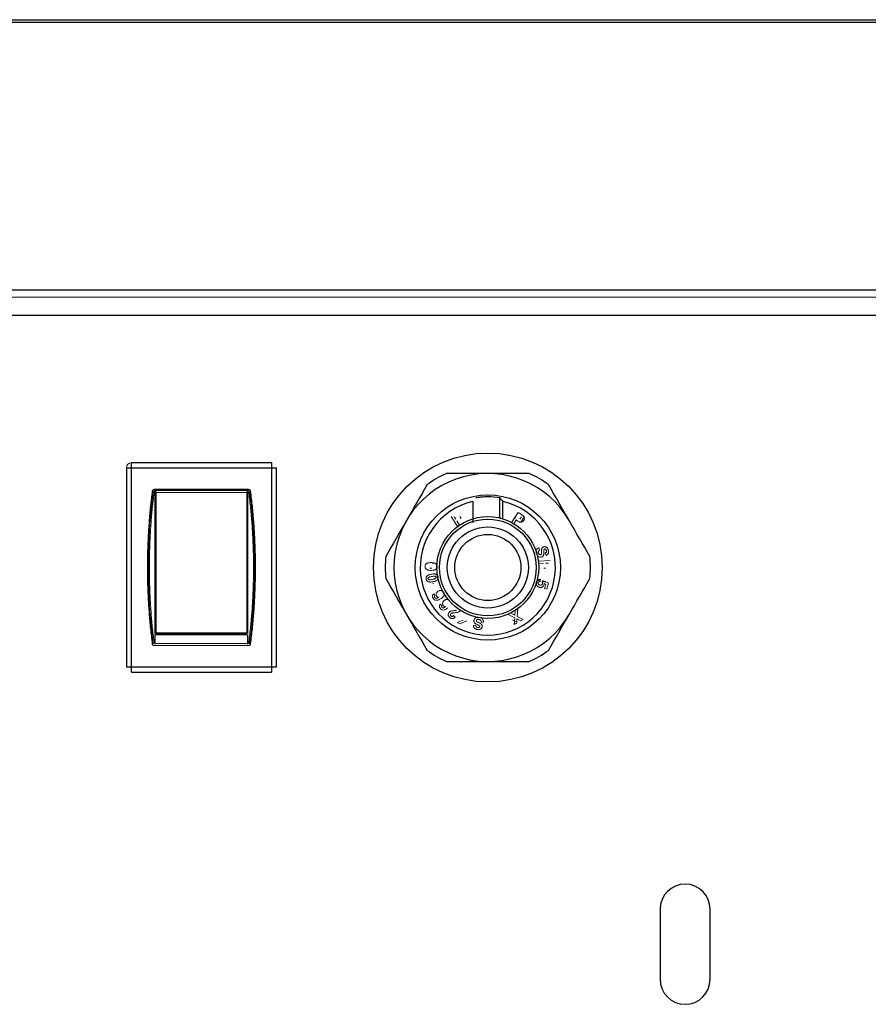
# Paper-space layout '_Back' of a CAD drawing. Header units: millimetres. Extents: x -163 to 157, y -21 to 400.
# Tile 6 of 7: x -75 to 9, y 301 to 399. Entities that reach past the tile are written whole.
import ezdxf

# ---------------------------------------------------------------- set-up
doc = ezdxf.new("R2010")
doc.units = ezdxf.units.MM

psp = doc.layouts.new('_Back')

# ---------------------------------------------------------------- linework, layer by layer
at = {"color": 7, "linetype": 'Continuous', "lineweight": 25}
for p, q in [((-120.711, 399.48), (115.431, 399.48)), ((-120.507, 399.226), (115.085, 399.226)), ((114.618, 372.48), (-120.04, 372.48)), ((-120.111, 370), (114.689, 370)), ((-64.111, 334.35), (-64.111, 355.25)), ((-50.111, 355.25), (-64.111, 355.25)), ((-50.111, 355.25), (-50.111, 334.35)), ((-64.611, 354.75), (-49.611, 354.75)), ((-64.611, 354.75), (-64.611, 334.85)), ((-49.611, 334.85), (-49.611, 354.75)), ((-52.399, 352.6), (-61.823, 352.6)), ((-30.011, 351.381), (-30.011, 349.307)), ((-27.311, 349.736), (-27.311, 351.747)), ((-27.011, 349.653), (-27.011, 351.381)), ((-61.736, 337.164), (-61.736, 338.127)), ((-52.586, 338.254), (-61.636, 338.254)), ((-61.636, 338.116), (-52.586, 338.116)), ((-52.486, 337.164), (-52.486, 338.127)), ((-49.611, 334.85), (-64.611, 334.85)), ((-64.111, 334.35), (-50.111, 334.35)), ((-11.311, 310.7), (-11.311, 303.7)), ((-6.311, 303.7), (-6.311, 310.7))]:
    psp.add_line(p, q, dxfattribs=at)
at = {"color": 144, "linetype": 'Continuous', "lineweight": 18}
for p, q in [((112.889, 371.8), (-118.311, 371.8)), ((-61.922, 352.413), (-62.021, 352.425)), ((-61.823, 352.6), (-61.823, 352.5)), ((-61.823, 352.5), (-52.399, 352.5)), ((-61.636, 352.4), (-61.823, 352.4)), ((-61.636, 352.297), (-52.586, 352.297)), ((-52.399, 352.4), (-52.586, 352.4)), ((-52.399, 352.5), (-52.399, 352.6)), ((-52.201, 352.425), (-52.3, 352.413)), ((-32.172, 349.891), (-31.541, 348.889)), ((-25.489, 350.3), (-26.132, 349.298)), ((-25.164, 350.092), (-25.489, 350.3)), ((-24.85, 349.891), (-25.207, 349.323)), ((-31.714, 349.612), (-31.863, 349.849)), ((-31.339, 349.016), (-31.607, 349.442)), ((-31.541, 348.889), (-31.339, 349.016)), ((-31.189, 349.706), (-31.295, 349.875)), ((-26.132, 349.298), (-26.036, 349.236)), ((-25.927, 349.174), (-25.688, 349.547)), ((-25.833, 349.706), (-25.727, 349.875)), ((-25.688, 349.547), (-25.555, 349.462)), ((-25.308, 349.612), (-25.159, 349.849)), ((-23.314, 346.558), (-23.4, 346.777)), ((-22.774, 346.235), (-22.698, 346.007)), ((-33.757, 345.202), (-34.078, 345.218)), ((-22.272, 345.491), (-23.461, 345.433)), ((-23.461, 345.433), (-23.454, 345.281)), ((-23.45, 345.193), (-22.944, 345.218)), ((-22.743, 345.227), (-22.461, 345.241)), ((-34.102, 344.721), (-34.304, 344.731)), ((-22.92, 344.721), (-22.719, 344.731)), ((-23.288, 343.392), (-23.245, 343.616)), ((-23.016, 343.518), (-23.095, 343.349)), ((-23.011, 343.377), (-23.074, 343.394)), ((-22.46, 343.228), (-23.016, 343.518)), ((-22.895, 343.217), (-22.712, 343.125)), ((-22.712, 343.125), (-22.836, 342.715)), ((-22.633, 342.653), (-22.46, 343.228)), ((-33.765, 341.995), (-33.895, 342.176)), ((-22.836, 342.715), (-22.633, 342.653)), ((-33.09, 340.995), (-33.254, 341.144)), ((-26.287, 340.233), (-26.487, 340.119)), ((-26.487, 340.119), (-25.83, 339.788)), ((-25.802, 340.035), (-26.231, 340.261)), ((-25.775, 340.52), (-25.802, 340.035)), ((-25.524, 340.666), (-25.727, 340.551)), ((-25.571, 339.925), (-25.524, 340.666)), ((-31.77, 339.842), (-31.937, 339.997)), ((-30.979, 339.557), (-31.577, 339.314)), ((-31.577, 339.314), (-31.281, 339.183)), ((-31.281, 339.183), (-30.622, 339.47)), ((-29.181, 339.357), (-28.948, 339.34)), ((-26.043, 339.557), (-25.62, 339.385)), ((-25.83, 339.788), (-25.867, 339.102)), ((-25.867, 339.102), (-25.624, 339.24)), ((-25.741, 339.183), (-25.86, 339.235)), ((-25.667, 339.216), (-25.741, 339.183)), ((-25.624, 339.24), (-25.61, 339.688)), ((-25.61, 339.688), (-25.213, 339.473)), ((-24.969, 339.612), (-25.571, 339.925)), ((-25.213, 339.473), (-24.969, 339.612)), ((-61.736, 338.142), (-52.586, 338.142)), ((-29.704, 339.013), (-29.941, 339.043)), ((-62.021, 337.175), (-61.922, 337.187)), ((-52.586, 337.2), (-61.636, 337.2)), ((-52.3, 337.187), (-52.201, 337.175)), ((-61.823, 337), (-52.399, 337))]:
    psp.add_line(p, q, dxfattribs=at)
at = {"color": 7, "linetype": 'Continuous', "lineweight": 25}
for radius in [11.425, 7.25, 5.08, 4.83, 4.05, 3.3]:
    psp.add_circle((-28.511, 344.8), radius, dxfattribs=at)
at = {"color": 144, "linetype": 'Continuous', "lineweight": 18}
for centre, radius, start, end in [((-64.111, 354.75), 0.5, 90, 180), ((-61.661, 353.266), 0.968, 265.55737, 271.47824), ((-52.561, 353.266), 0.968, 268.52176, 274.44263)]:
    psp.add_arc(centre, radius, start, end, dxfattribs=at)
at = {"color": 7, "linetype": 'Continuous', "lineweight": 25}
for centre, radius, start, end in [((-28.511, 344.8), 9.38, 30, 330), ((-28.511, 344.8), 10.25, 113.77695, 126.22305), ((-28.511, 344.8), 10.25, 53.77695, 66.22305), ((-28.511, 344.8), 6.75, 102.83959, 77.16041), ((-28.511, 344.8), 10.25, 173.77695, 186.22305), ((-28.511, 344.8), 10.25, 353.77695, 6.22305), ((-28.511, 344.8), 10.25, 233.77695, 246.22305), ((-28.511, 344.8), 10.25, 293.77695, 306.22305), ((-8.811, 310.7), 2.5, 0, 180), ((-8.811, 303.7), 2.5, 180, 0)]:
    psp.add_arc(centre, radius, start, end, dxfattribs=at)
for points in [[(-28.511, 354.18), (-29.909, 354.18), (-31.284, 354.18), (-32.644, 354.18)], [(-24.378, 354.18), (-25.738, 354.18), (-27.113, 354.18), (-28.511, 354.18)], [(-34.568, 353.069), (-35.248, 351.892), (-35.935, 350.701), (-36.634, 349.49)], [(-20.388, 349.49), (-21.087, 350.701), (-21.774, 351.892), (-22.454, 353.069)], [(-61.636, 338.254), (-61.636, 342.701), (-61.636, 347.382), (-61.636, 352.297)], [(-52.586, 352.297), (-52.586, 347.382), (-52.586, 342.701), (-52.586, 338.254)], [(-27.311, 351.747), (-27.707, 351.816), (-28.109, 351.85), (-28.511, 351.85)], [(-36.634, 349.49), (-37.333, 348.279), (-38.021, 347.088), (-38.701, 345.911)], [(-18.321, 345.911), (-19.001, 347.088), (-19.689, 348.279), (-20.388, 349.49)], [(-38.701, 343.689), (-38.021, 342.512), (-37.333, 341.321), (-36.634, 340.11)], [(-20.388, 340.11), (-19.689, 341.321), (-19.001, 342.512), (-18.321, 343.689)], [(-36.634, 340.11), (-35.935, 338.899), (-35.248, 337.708), (-34.568, 336.531)], [(-22.454, 336.531), (-21.774, 337.708), (-21.087, 338.899), (-20.388, 340.11)], [(-32.644, 335.42), (-31.284, 335.42), (-29.909, 335.42), (-28.511, 335.42)], [(-28.511, 335.42), (-27.113, 335.42), (-25.738, 335.42), (-24.378, 335.42)]]:
    psp.add_open_spline(points, degree=3, dxfattribs=at)
at = {"color": 144, "linetype": 'Continuous', "lineweight": 18}
for points in [[(-61.922, 352.413), (-62.571, 347.364), (-62.571, 342.237), (-61.922, 337.187)], [(-52.3, 337.187), (-51.652, 342.236), (-51.651, 347.363), (-52.3, 352.413)]]:
    psp.add_open_spline(points, degree=3, dxfattribs=at)
at = {"color": 7, "linetype": 'Continuous', "lineweight": 25}
for points, knots in [([(-62.021, 352.425), (-62.053, 352.173), (-62.116, 351.667), (-62.198, 350.907), (-62.272, 350.146), (-62.335, 349.385), (-62.388, 348.623), (-62.432, 347.86), (-62.466, 347.096), (-62.491, 346.332), (-62.505, 345.566), (-62.512, 344.545), (-62.496, 343.27), (-62.437, 341.741), (-62.339, 340.215), (-62.205, 338.692), (-62.083, 337.681), (-62.021, 337.175)], [0, 0, 0, 0, 0.049996, 0.099971, 0.149933, 0.199889, 0.249848, 0.299818, 0.349807, 0.399824, 0.449876, 0.499972, 0.60012, 0.700131, 0.800071, 0.900006, 1, 1, 1, 1]), ([(-61.736, 338.211), (-61.736, 338.389), (-61.736, 338.744), (-61.736, 339.281), (-61.736, 339.821), (-61.736, 340.362), (-61.736, 340.906), (-61.736, 341.453), (-61.736, 342.002), (-61.736, 342.553), (-61.736, 343.107), (-61.736, 344.176), (-61.736, 345.782), (-61.736, 347.578), (-61.736, 349.024), (-61.736, 350.111), (-61.736, 351.204), (-61.736, 351.934), (-61.736, 352.3)], [0, 0, 0, 0, 0.0404984, 0.0808477, 0.1210613, 0.1611527, 0.2011355, 0.2410233, 0.28083, 0.3205696, 0.3602558, 0.3999028, 0.549377, 0.699589, 0.7743261, 0.8492473, 0.9244423, 1, 1, 1, 1]), ([(-52.486, 338.211), (-52.486, 338.369), (-52.486, 338.685), (-52.486, 339.162), (-52.486, 339.642), (-52.486, 340.123), (-52.486, 340.608), (-52.486, 341.094), (-52.486, 341.583), (-52.486, 342.57), (-52.486, 344.068), (-52.486, 345.759), (-52.486, 347.118), (-52.486, 348.142), (-52.486, 349.172), (-52.486, 350.209), (-52.486, 351.252), (-52.486, 351.95), (-52.486, 352.3)], [0, 0, 0, 0, 0.03598, 0.071878, 0.107701, 0.143461, 0.179167, 0.214828, 0.250453, 0.286054, 0.429294, 0.571635, 0.642438, 0.713372, 0.784517, 0.855951, 0.927753, 1, 1, 1, 1]), ([(-52.201, 337.175), (-52.169, 337.427), (-52.106, 337.933), (-52.024, 338.693), (-51.951, 339.454), (-51.887, 340.215), (-51.834, 340.977), (-51.79, 341.74), (-51.756, 342.504), (-51.731, 343.268), (-51.717, 344.034), (-51.71, 345.055), (-51.727, 346.33), (-51.785, 347.859), (-51.883, 349.385), (-52.017, 350.908), (-52.139, 351.919), (-52.201, 352.425)], [0, 0, 0, 0, 0.049996, 0.099971, 0.149933, 0.199889, 0.249848, 0.299818, 0.349807, 0.399824, 0.449876, 0.499972, 0.60012, 0.700131, 0.800071, 0.900006, 1, 1, 1, 1]), ([(-28.511, 351.85), (-28.591, 351.849), (-28.752, 351.848), (-28.993, 351.835), (-29.233, 351.814), (-29.473, 351.786), (-29.632, 351.76), (-29.711, 351.747)], [0, 0, 0, 0, 0.2, 0.400002, 0.600004, 0.800004, 1, 1, 1, 1]), ([(-27.311, 351.747), (-27.26, 351.686), (-27.159, 351.566), (-27.06, 351.442), (-27.011, 351.381)], [0, 0, 0, 0, 0.503877, 1, 1, 1, 1])]:
    psp.add_open_spline(points, degree=3, knots=knots, dxfattribs=at)
at = {"color": 144, "linetype": 'Continuous', "lineweight": 18}
for points, knots in [([(-61.823, 352.4), (-61.855, 352.148), (-61.917, 351.644), (-61.999, 350.886), (-62.072, 350.128), (-62.135, 349.369), (-62.189, 348.61), (-62.233, 347.849), (-62.267, 347.088), (-62.291, 346.326), (-62.305, 345.563), (-62.312, 344.546), (-62.296, 343.275), (-62.238, 341.751), (-62.14, 340.231), (-62.006, 338.713), (-61.884, 337.704), (-61.823, 337.2)], [0, 0, 0, 0, 0.0500044, 0.0999861, 0.1499534, 0.1999143, 0.2498771, 0.2998499, 0.3498409, 0.3998582, 0.44991, 0.5000045, 0.600126, 0.700121, 0.8000548, 0.8999927, 1, 1, 1, 1]), ([(-61.823, 352.6), (-61.839, 352.599), (-61.871, 352.597), (-61.916, 352.579), (-61.962, 352.547), (-62.006, 352.497), (-62.016, 352.449), (-62.021, 352.425)], [0, 0, 0, 0, 0.167203, 0.330736, 0.50054, 0.748816, 1, 1, 1, 1]), ([(-61.736, 352.3), (-61.735, 352.309), (-61.734, 352.326), (-61.724, 352.351), (-61.705, 352.375), (-61.676, 352.396), (-61.649, 352.399), (-61.636, 352.4)], [0, 0, 0, 0, 0.167535, 0.330448, 0.500633, 0.74883, 1, 1, 1, 1]), ([(-52.586, 352.4), (-52.577, 352.399), (-52.56, 352.398), (-52.535, 352.388), (-52.511, 352.369), (-52.49, 352.34), (-52.487, 352.313), (-52.486, 352.3)], [0, 0, 0, 0, 0.167535, 0.330448, 0.500633, 0.74883, 1, 1, 1, 1]), ([(-52.201, 352.425), (-52.204, 352.441), (-52.21, 352.473), (-52.233, 352.515), (-52.271, 352.557), (-52.326, 352.593), (-52.375, 352.598), (-52.399, 352.6)], [0, 0, 0, 0, 0.167203, 0.330736, 0.500541, 0.748816, 1, 1, 1, 1]), ([(-52.399, 337.2), (-52.368, 337.452), (-52.305, 337.956), (-52.223, 338.714), (-52.15, 339.472), (-52.087, 340.231), (-52.033, 340.99), (-51.99, 341.751), (-51.956, 342.512), (-51.931, 343.274), (-51.917, 344.037), (-51.91, 345.054), (-51.926, 346.325), (-51.984, 347.849), (-52.082, 349.369), (-52.216, 350.887), (-52.338, 351.896), (-52.399, 352.4)], [0, 0, 0, 0, 0.0500044, 0.0999861, 0.1499534, 0.1999143, 0.2498771, 0.2998499, 0.3498409, 0.3998582, 0.44991, 0.5000045, 0.600126, 0.700121, 0.8000548, 0.8999927, 1, 1, 1, 1]), ([(-24.933, 349.922), (-24.944, 349.932), (-24.97, 349.957), (-25.021, 349.995), (-25.087, 350.041), (-25.137, 350.074), (-25.164, 350.092)], [0, 0, 0, 0, 0.158343, 0.377323, 0.657751, 1, 1, 1, 1]), ([(-24.919, 349.499), (-24.909, 349.517), (-24.888, 349.553), (-24.867, 349.609), (-24.854, 349.665), (-24.849, 349.738), (-24.866, 349.831), (-24.91, 349.891), (-24.933, 349.922)], [0, 0, 0, 0, 0.1389335, 0.2692494, 0.3933713, 0.5140962, 0.7508784, 1, 1, 1, 1]), ([(-25.555, 349.462), (-25.52, 349.439), (-25.45, 349.394), (-25.375, 349.359), (-25.337, 349.341)], [0, 0, 0, 0, 0.498101, 1, 1, 1, 1]), ([(-25.337, 349.341), (-25.317, 349.335), (-25.277, 349.324), (-25.216, 349.32), (-25.156, 349.326), (-25.082, 349.346), (-24.994, 349.399), (-24.946, 349.464), (-24.919, 349.499)], [0, 0, 0, 0, 0.129907, 0.254328, 0.376726, 0.500733, 0.728656, 1, 1, 1, 1]), ([(-23.4, 346.777), (-23.43, 346.763), (-23.483, 346.738), (-23.581, 346.669), (-23.672, 346.548), (-23.693, 346.4), (-23.68, 346.282), (-23.666, 346.224), (-23.658, 346.192)], [0, 0, 0, 0, 0.135934, 0.250816, 0.499771, 0.74905, 0.859448, 1, 1, 1, 1]), ([(-23.658, 346.192), (-23.64, 346.135), (-23.606, 346.027), (-23.514, 345.907), (-23.411, 345.849), (-23.328, 345.822), (-23.247, 345.819), (-23.199, 345.829), (-23.172, 345.835)], [0, 0, 0, 0, 0.261677, 0.500472, 0.64402, 0.78185, 0.881626, 1, 1, 1, 1]), ([(-23.462, 346.245), (-23.467, 346.268), (-23.476, 346.311), (-23.474, 346.374), (-23.455, 346.44), (-23.402, 346.508), (-23.345, 346.541), (-23.314, 346.558)], [0, 0, 0, 0, 0.181695, 0.342078, 0.489861, 0.720336, 1, 1, 1, 1]), ([(-23.239, 346.066), (-23.258, 346.063), (-23.293, 346.057), (-23.346, 346.068), (-23.394, 346.1), (-23.434, 346.162), (-23.452, 346.215), (-23.462, 346.245)], [0, 0, 0, 0, 0.175399, 0.330031, 0.481845, 0.701278, 1, 1, 1, 1]), ([(-23.151, 346.207), (-23.153, 346.189), (-23.157, 346.158), (-23.171, 346.114), (-23.199, 346.082), (-23.225, 346.071), (-23.239, 346.066)], [0, 0, 0, 0, 0.303181, 0.52907, 0.749716, 1, 1, 1, 1]), ([(-23.172, 345.835), (-23.135, 345.847), (-23.065, 345.872), (-22.979, 345.949), (-22.935, 346.05), (-22.911, 346.148), (-22.909, 346.258), (-22.913, 346.365), (-22.914, 346.47), (-22.911, 346.544), (-22.901, 346.584), (-22.896, 346.6)], [0, 0, 0, 0, 0.131477, 0.250067, 0.377105, 0.498961, 0.589291, 0.749718, 0.86072, 0.943816, 1, 1, 1, 1]), ([(-23.116, 346.699), (-23.121, 346.686), (-23.133, 346.658), (-23.143, 346.609), (-23.153, 346.554), (-23.156, 346.485), (-23.155, 346.435), (-23.155, 346.406)], [0, 0, 0, 0, 0.143167, 0.309149, 0.499596, 0.708294, 1, 1, 1, 1]), ([(-23.155, 346.406), (-23.153, 346.374), (-23.151, 346.307), (-23.151, 346.241), (-23.151, 346.207)], [0, 0, 0, 0, 0.4927327, 1, 1, 1, 1]), ([(-22.916, 346.871), (-22.93, 346.867), (-22.959, 346.857), (-22.999, 346.836), (-23.041, 346.804), (-23.084, 346.76), (-23.105, 346.72), (-23.116, 346.699)], [0, 0, 0, 0, 0.166272, 0.331405, 0.498913, 0.748814, 1, 1, 1, 1]), ([(-22.476, 346.545), (-22.485, 346.573), (-22.502, 346.626), (-22.533, 346.698), (-22.574, 346.759), (-22.627, 346.81), (-22.691, 346.85), (-22.76, 346.878), (-22.838, 346.887), (-22.888, 346.877), (-22.916, 346.871)], [0, 0, 0, 0, 0.1469906, 0.2670197, 0.3840566, 0.5015195, 0.6241745, 0.7495458, 0.8641358, 1, 1, 1, 1]), ([(-22.896, 346.6), (-22.892, 346.609), (-22.884, 346.625), (-22.863, 346.645), (-22.846, 346.651), (-22.837, 346.655)], [0, 0, 0, 0, 0.3384435, 0.6604221, 1, 1, 1, 1]), ([(-22.837, 346.655), (-22.827, 346.657), (-22.808, 346.661), (-22.779, 346.655), (-22.763, 346.644), (-22.755, 346.638)], [0, 0, 0, 0, 0.340469, 0.659893, 1, 1, 1, 1]), ([(-22.668, 346.492), (-22.662, 346.464), (-22.65, 346.413), (-22.658, 346.337), (-22.703, 346.274), (-22.749, 346.249), (-22.774, 346.235)], [0, 0, 0, 0, 0.282003, 0.502765, 0.722593, 1, 1, 1, 1]), ([(-22.755, 346.638), (-22.745, 346.629), (-22.725, 346.61), (-22.692, 346.563), (-22.678, 346.521), (-22.668, 346.492)], [0, 0, 0, 0, 0.237773, 0.477335, 1, 1, 1, 1]), ([(-22.698, 346.007), (-22.675, 346.015), (-22.633, 346.032), (-22.576, 346.068), (-22.529, 346.11), (-22.486, 346.168), (-22.455, 346.247), (-22.443, 346.341), (-22.451, 346.443), (-22.467, 346.508), (-22.476, 346.545)], [0, 0, 0, 0, 0.1082356, 0.208766, 0.3044579, 0.3986212, 0.53516, 0.6912583, 0.827721, 1, 1, 1, 1]), ([(-34.655, 345.18), (-34.669, 345.167), (-34.696, 345.144), (-34.73, 345.104), (-34.758, 345.055), (-34.778, 344.991), (-34.781, 344.94), (-34.783, 344.912)], [0, 0, 0, 0, 0.183835, 0.350888, 0.5049, 0.726958, 1, 1, 1, 1]), ([(-34.168, 345.286), (-34.213, 345.287), (-34.297, 345.288), (-34.413, 345.274), (-34.51, 345.25), (-34.59, 345.221), (-34.634, 345.193), (-34.655, 345.18)], [0, 0, 0, 0, 0.263641, 0.500617, 0.688856, 0.854151, 1, 1, 1, 1]), ([(-33.685, 345.16), (-33.701, 345.171), (-33.733, 345.194), (-33.787, 345.221), (-33.849, 345.243), (-33.929, 345.265), (-34.037, 345.281), (-34.121, 345.285), (-34.168, 345.286)], [0, 0, 0, 0, 0.11136, 0.230711, 0.359694, 0.499607, 0.722658, 1, 1, 1, 1]), ([(-33.569, 344.889), (-33.571, 344.941), (-33.574, 345.017), (-33.629, 345.106), (-33.665, 345.141), (-33.685, 345.16)], [0, 0, 0, 0, 0.505386, 0.728581, 1, 1, 1, 1]), ([(-34.783, 344.912), (-34.782, 344.883), (-34.78, 344.831), (-34.761, 344.757), (-34.723, 344.693), (-34.686, 344.659), (-34.667, 344.64)], [0, 0, 0, 0, 0.281181, 0.512096, 0.73631, 1, 1, 1, 1]), ([(-34.667, 344.64), (-34.649, 344.627), (-34.614, 344.603), (-34.559, 344.576), (-34.5, 344.556), (-34.424, 344.535), (-34.317, 344.52), (-34.233, 344.516), (-34.185, 344.514)], [0, 0, 0, 0, 0.1305, 0.249896, 0.365246, 0.499909, 0.716225, 1, 1, 1, 1]), ([(-34.15, 344.136), (-34.194, 344.127), (-34.277, 344.111), (-34.388, 344.074), (-34.477, 344.031), (-34.549, 343.987), (-34.587, 343.95), (-34.605, 343.933)], [0, 0, 0, 0, 0.264396, 0.500578, 0.688924, 0.85423, 1, 1, 1, 1]), ([(-34.185, 344.514), (-34.148, 344.514), (-34.071, 344.515), (-33.964, 344.524), (-33.866, 344.536), (-33.778, 344.567), (-33.71, 344.611), (-33.659, 344.656), (-33.616, 344.706), (-33.579, 344.784), (-33.572, 344.852), (-33.569, 344.889)], [0, 0, 0, 0, 0.137255, 0.283046, 0.393706, 0.501157, 0.624362, 0.689269, 0.750246, 0.864694, 1, 1, 1, 1]), ([(-33.653, 344.11), (-33.671, 344.118), (-33.707, 344.133), (-33.767, 344.148), (-33.831, 344.158), (-33.913, 344.163), (-34.02, 344.157), (-34.103, 344.143), (-34.15, 344.136)], [0, 0, 0, 0, 0.114582, 0.235079, 0.362989, 0.49957, 0.717906, 1, 1, 1, 1]), ([(-33.484, 343.868), (-33.491, 343.896), (-33.504, 343.947), (-33.538, 344.016), (-33.588, 344.07), (-33.63, 344.096), (-33.653, 344.11)], [0, 0, 0, 0, 0.280687, 0.516196, 0.740592, 1, 1, 1, 1]), ([(-34.605, 343.933), (-34.616, 343.918), (-34.637, 343.891), (-34.661, 343.845), (-34.679, 343.792), (-34.686, 343.724), (-34.679, 343.673), (-34.676, 343.645)], [0, 0, 0, 0, 0.178201, 0.34247, 0.49647, 0.72456, 1, 1, 1, 1]), ([(-34.676, 343.645), (-34.669, 343.618), (-34.657, 343.569), (-34.624, 343.501), (-34.574, 343.445), (-34.53, 343.418), (-34.507, 343.403)], [0, 0, 0, 0, 0.271782, 0.499352, 0.731751, 1, 1, 1, 1]), ([(-34.507, 343.403), (-34.489, 343.396), (-34.453, 343.38), (-34.393, 343.365), (-34.329, 343.355), (-34.248, 343.35), (-34.141, 343.356), (-34.057, 343.37), (-34.011, 343.377)], [0, 0, 0, 0, 0.114714, 0.235258, 0.363128, 0.49958, 0.719252, 1, 1, 1, 1]), ([(-34.49, 343.68), (-34.491, 343.69), (-34.492, 343.711), (-34.484, 343.74), (-34.469, 343.768), (-34.443, 343.796), (-34.4, 343.823), (-34.334, 343.85), (-34.234, 343.876), (-34.155, 343.892), (-34.107, 343.902)], [0, 0, 0, 0, 0.06425, 0.125705, 0.18842, 0.256221, 0.360213, 0.497887, 0.697248, 1, 1, 1, 1]), ([(-34.349, 343.58), (-34.367, 343.583), (-34.4, 343.587), (-34.444, 343.604), (-34.477, 343.636), (-34.486, 343.665), (-34.49, 343.68)], [0, 0, 0, 0, 0.295143, 0.527633, 0.748236, 1, 1, 1, 1]), ([(-34.052, 343.612), (-34.11, 343.601), (-34.208, 343.583), (-34.308, 343.581), (-34.349, 343.58)], [0, 0, 0, 0, 0.585763, 1, 1, 1, 1]), ([(-34.107, 343.902), (-34.066, 343.909), (-33.992, 343.921), (-33.894, 343.934), (-33.836, 343.933), (-33.811, 343.933)], [0, 0, 0, 0, 0.417479, 0.750219, 1, 1, 1, 1]), ([(-33.669, 343.834), (-33.669, 343.822), (-33.668, 343.8), (-33.679, 343.768), (-33.699, 343.739), (-33.73, 343.712), (-33.769, 343.688), (-33.828, 343.662), (-33.924, 343.637), (-34.003, 343.621), (-34.052, 343.612)], [0, 0, 0, 0, 0.069032, 0.136528, 0.208579, 0.290264, 0.385127, 0.495447, 0.687815, 1, 1, 1, 1]), ([(-34.011, 343.377), (-33.957, 343.389), (-33.859, 343.41), (-33.73, 343.454), (-33.622, 343.509), (-33.541, 343.589), (-33.49, 343.682), (-33.473, 343.778), (-33.48, 343.837), (-33.484, 343.868)], [0, 0, 0, 0, 0.2032648, 0.3692468, 0.5008803, 0.6452743, 0.7827987, 0.8838629, 1, 1, 1, 1]), ([(-33.957, 343.274), (-33.96, 343.266), (-33.97, 343.245), (-33.969, 343.204), (-33.963, 343.172), (-33.959, 343.156)], [0, 0, 0, 0, 0.1926718, 0.5814711, 1, 1, 1, 1]), ([(-33.811, 343.933), (-33.792, 343.931), (-33.76, 343.927), (-33.715, 343.91), (-33.683, 343.878), (-33.674, 343.849), (-33.669, 343.834)], [0, 0, 0, 0, 0.2963741, 0.527011, 0.7458721, 1, 1, 1, 1]), ([(-23.669, 343.335), (-23.677, 343.301), (-23.691, 343.24), (-23.692, 343.149), (-23.664, 343.063), (-23.63, 343.011), (-23.612, 342.982)], [0, 0, 0, 0, 0.278692, 0.503526, 0.725953, 1, 1, 1, 1]), ([(-23.245, 343.616), (-23.27, 343.618), (-23.319, 343.623), (-23.391, 343.615), (-23.456, 343.596), (-23.515, 343.563), (-23.567, 343.518), (-23.611, 343.466), (-23.645, 343.404), (-23.66, 343.36), (-23.669, 343.335)], [0, 0, 0, 0, 0.136656, 0.262682, 0.382141, 0.499776, 0.620749, 0.749741, 0.860286, 1, 1, 1, 1]), ([(-23.323, 343.05), (-23.351, 343.06), (-23.402, 343.076), (-23.466, 343.127), (-23.495, 343.186), (-23.503, 343.239), (-23.498, 343.266), (-23.496, 343.28)], [0, 0, 0, 0, 0.276802, 0.502682, 0.740367, 0.869433, 1, 1, 1, 1]), ([(-23.496, 343.28), (-23.49, 343.294), (-23.478, 343.321), (-23.451, 343.355), (-23.413, 343.383), (-23.356, 343.398), (-23.312, 343.394), (-23.288, 343.392)], [0, 0, 0, 0, 0.177122, 0.337173, 0.490483, 0.719533, 1, 1, 1, 1]), ([(-23.276, 343.454), (-23.316, 343.471), (-23.388, 343.501), (-23.451, 343.554), (-23.469, 343.584), (-23.47, 343.585)], [0, 0, 0, 0, 0.552757, 0.98464, 1, 1, 1, 1]), ([(-23.386, 342.826), (-23.36, 342.819), (-23.309, 342.807), (-23.232, 342.804), (-23.158, 342.814), (-23.09, 342.837), (-23.027, 342.874), (-22.975, 342.923), (-22.931, 342.985), (-22.913, 343.033), (-22.904, 343.057)], [0, 0, 0, 0, 0.13562, 0.262762, 0.38521, 0.507188, 0.623954, 0.743846, 0.868486, 1, 1, 1, 1]), ([(-23.063, 343.156), (-23.069, 343.139), (-23.082, 343.107), (-23.116, 343.069), (-23.166, 343.04), (-23.239, 343.03), (-23.293, 343.043), (-23.323, 343.05)], [0, 0, 0, 0, 0.169939, 0.323637, 0.47595, 0.710053, 1, 1, 1, 1]), ([(-23.095, 343.349), (-23.086, 343.332), (-23.07, 343.302), (-23.055, 343.253), (-23.052, 343.204), (-23.059, 343.172), (-23.063, 343.156)], [0, 0, 0, 0, 0.279593, 0.5192, 0.750747, 1, 1, 1, 1]), ([(-22.708, 343.357), (-22.726, 343.355), (-22.827, 343.343), (-22.928, 343.362), (-23.011, 343.377)], [0, 0, 0, 0, 0.171537, 1, 1, 1, 1]), ([(-22.904, 343.057), (-22.899, 343.075), (-22.89, 343.109), (-22.887, 343.164), (-22.893, 343.199), (-22.895, 343.217)], [0, 0, 0, 0, 0.335064, 0.665197, 1, 1, 1, 1]), ([(-33.895, 342.176), (-33.915, 342.157), (-33.952, 342.123), (-33.995, 342.064), (-34.024, 342.002), (-34.038, 341.937), (-34.036, 341.871), (-34.019, 341.802), (-33.997, 341.758), (-33.986, 341.735)], [0, 0, 0, 0, 0.162014, 0.308066, 0.44305, 0.573115, 0.705102, 0.84557, 1, 1, 1, 1]), ([(-33.458, 342.449), (-33.48, 342.435), (-33.523, 342.407), (-33.578, 342.355), (-33.621, 342.296), (-33.662, 342.212), (-33.682, 342.09), (-33.645, 342.001), (-33.625, 341.955)], [0, 0, 0, 0, 0.137391, 0.265773, 0.388706, 0.510229, 0.748574, 1, 1, 1, 1]), ([(-32.918, 342.316), (-32.93, 342.335), (-32.954, 342.373), (-32.999, 342.42), (-33.047, 342.458), (-33.1, 342.486), (-33.162, 342.506), (-33.234, 342.514), (-33.309, 342.509), (-33.385, 342.486), (-33.432, 342.463), (-33.458, 342.449)], [0, 0, 0, 0, 0.110284, 0.212879, 0.310148, 0.404855, 0.499988, 0.621123, 0.749789, 0.860257, 1, 1, 1, 1]), ([(-33.235, 341.662), (-33.203, 341.681), (-33.144, 341.716), (-33.033, 341.796), (-32.936, 341.891), (-32.879, 342.017), (-32.862, 342.117), (-32.873, 342.221), (-32.902, 342.283), (-32.918, 342.316)], [0, 0, 0, 0, 0.136508, 0.250535, 0.500098, 0.62335, 0.750155, 0.867146, 1, 1, 1, 1]), ([(-23.612, 342.982), (-23.597, 342.964), (-23.567, 342.928), (-23.513, 342.884), (-23.453, 342.848), (-23.409, 342.833), (-23.386, 342.826)], [0, 0, 0, 0, 0.253708, 0.500438, 0.746945, 1, 1, 1, 1]), ([(-33.986, 341.735), (-33.972, 341.714), (-33.945, 341.672), (-33.896, 341.621), (-33.83, 341.573), (-33.742, 341.541), (-33.619, 341.519), (-33.488, 341.547), (-33.355, 341.596), (-33.276, 341.639), (-33.235, 341.662)], [0, 0, 0, 0, 0.091306, 0.173275, 0.248309, 0.375512, 0.499518, 0.683724, 0.835832, 1, 1, 1, 1]), ([(-33.816, 341.816), (-33.823, 341.833), (-33.836, 341.863), (-33.834, 341.914), (-33.808, 341.959), (-33.78, 341.982), (-33.765, 341.995)], [0, 0, 0, 0, 0.258324, 0.482208, 0.708271, 1, 1, 1, 1]), ([(-33.433, 341.821), (-33.456, 341.81), (-33.491, 341.793), (-33.555, 341.763), (-33.616, 341.745), (-33.683, 341.743), (-33.734, 341.752), (-33.784, 341.774), (-33.805, 341.802), (-33.816, 341.816)], [0, 0, 0, 0, 0.178978, 0.278066, 0.504846, 0.62945, 0.74918, 0.877102, 1, 1, 1, 1]), ([(-33.625, 341.955), (-33.618, 341.944), (-33.604, 341.921), (-33.577, 341.891), (-33.54, 341.861), (-33.493, 341.834), (-33.453, 341.825), (-33.433, 341.821)], [0, 0, 0, 0, 0.1662757, 0.3313049, 0.4989234, 0.7488156, 1, 1, 1, 1]), ([(-33.254, 341.144), (-33.269, 341.123), (-33.299, 341.082), (-33.329, 341.016), (-33.345, 340.95), (-33.345, 340.884), (-33.329, 340.819), (-33.299, 340.755), (-33.269, 340.716), (-33.253, 340.696)], [0, 0, 0, 0, 0.161056, 0.306345, 0.440861, 0.570848, 0.703193, 0.844436, 1, 1, 1, 1]), ([(-32.882, 341.5), (-32.9, 341.481), (-32.936, 341.446), (-32.978, 341.385), (-33.008, 341.321), (-33.025, 341.254), (-33.029, 341.185), (-33.018, 341.115), (-32.991, 341.045), (-32.961, 341.004), (-32.946, 340.983)], [0, 0, 0, 0, 0.134965, 0.26091, 0.381288, 0.500039, 0.617432, 0.738616, 0.865737, 1, 1, 1, 1]), ([(-32.328, 341.479), (-32.344, 341.495), (-32.375, 341.526), (-32.427, 341.564), (-32.482, 341.591), (-32.54, 341.608), (-32.604, 341.615), (-32.676, 341.608), (-32.749, 341.588), (-32.819, 341.55), (-32.859, 341.518), (-32.882, 341.5)], [0, 0, 0, 0, 0.110206, 0.212762, 0.310024, 0.40475, 0.499914, 0.621258, 0.749753, 0.860458, 1, 1, 1, 1]), ([(-33.253, 340.696), (-33.238, 340.68), (-33.209, 340.65), (-33.145, 340.601), (-33.033, 340.554), (-32.896, 340.551), (-32.77, 340.593), (-32.679, 340.642), (-32.589, 340.705), (-32.535, 340.75), (-32.505, 340.775)], [0, 0, 0, 0, 0.0788386, 0.1479384, 0.2828145, 0.4989113, 0.6132035, 0.7494242, 0.8620914, 1, 1, 1, 1]), ([(-33.104, 340.809), (-33.114, 340.824), (-33.134, 340.852), (-33.146, 340.923), (-33.113, 340.965), (-33.09, 340.995)], [0, 0, 0, 0, 0.2685402, 0.4908731, 1, 1, 1, 1]), ([(-32.73, 340.891), (-32.749, 340.877), (-32.78, 340.853), (-32.837, 340.811), (-32.894, 340.78), (-32.959, 340.764), (-33.011, 340.763), (-33.063, 340.774), (-33.09, 340.798), (-33.104, 340.809)], [0, 0, 0, 0, 0.170971, 0.277033, 0.504925, 0.629624, 0.74888, 0.876548, 1, 1, 1, 1]), ([(-32.946, 340.983), (-32.936, 340.973), (-32.918, 340.954), (-32.885, 340.93), (-32.843, 340.909), (-32.791, 340.892), (-32.751, 340.892), (-32.73, 340.891)], [0, 0, 0, 0, 0.166441, 0.331521, 0.499013, 0.748958, 1, 1, 1, 1]), ([(-32.397, 340.29), (-32.407, 340.277), (-32.424, 340.249), (-32.444, 340.204), (-32.459, 340.152), (-32.466, 340.091), (-32.456, 340.004), (-32.406, 339.895), (-32.335, 339.834), (-32.296, 339.8)], [0, 0, 0, 0, 0.087424, 0.174111, 0.261724, 0.378911, 0.500196, 0.727122, 1, 1, 1, 1]), ([(-32.118, 340.461), (-32.148, 340.452), (-32.202, 340.436), (-32.278, 340.401), (-32.343, 340.353), (-32.379, 340.312), (-32.397, 340.29)], [0, 0, 0, 0, 0.27889, 0.510536, 0.743952, 1, 1, 1, 1]), ([(-32.178, 339.947), (-32.19, 339.957), (-32.211, 339.976), (-32.234, 340.011), (-32.248, 340.054), (-32.24, 340.11), (-32.218, 340.146), (-32.205, 340.165)], [0, 0, 0, 0, 0.185709, 0.346757, 0.493694, 0.720613, 1, 1, 1, 1]), ([(-32.205, 340.165), (-32.194, 340.178), (-32.172, 340.203), (-32.131, 340.231), (-32.1, 340.242), (-32.084, 340.248)], [0, 0, 0, 0, 0.336614, 0.665301, 1, 1, 1, 1]), ([(-31.645, 340.537), (-31.662, 340.531), (-31.697, 340.519), (-31.749, 340.509), (-31.811, 340.502), (-31.902, 340.493), (-32.009, 340.482), (-32.088, 340.467), (-32.118, 340.461)], [0, 0, 0, 0, 0.111922, 0.236237, 0.328059, 0.499935, 0.805691, 1, 1, 1, 1]), ([(-32.084, 340.248), (-32.07, 340.252), (-32.038, 340.26), (-31.98, 340.27), (-31.904, 340.28), (-31.847, 340.286), (-31.816, 340.289)], [0, 0, 0, 0, 0.153801, 0.371393, 0.653371, 1, 1, 1, 1]), ([(-31.816, 340.289), (-31.755, 340.297), (-31.651, 340.309), (-31.522, 340.333), (-31.433, 340.365), (-31.364, 340.397), (-31.3, 340.441), (-31.262, 340.477), (-31.241, 340.497)], [0, 0, 0, 0, 0.297925, 0.500166, 0.628027, 0.750036, 0.862686, 1, 1, 1, 1]), ([(-32.296, 339.8), (-32.273, 339.784), (-32.231, 339.755), (-32.142, 339.711), (-32.045, 339.696), (-31.951, 339.716), (-31.886, 339.744), (-31.825, 339.787), (-31.79, 339.822), (-31.77, 339.842)], [0, 0, 0, 0, 0.140604, 0.263178, 0.500174, 0.62044, 0.749612, 0.856183, 1, 1, 1, 1]), ([(-31.937, 339.997), (-31.956, 339.978), (-31.989, 339.943), (-32.05, 339.909), (-32.119, 339.91), (-32.157, 339.934), (-32.178, 339.947)], [0, 0, 0, 0, 0.29496, 0.520232, 0.737362, 1, 1, 1, 1]), ([(-29.89, 339.542), (-29.893, 339.523), (-29.897, 339.485), (-29.895, 339.429), (-29.885, 339.376), (-29.866, 339.322), (-29.832, 339.269), (-29.779, 339.217), (-29.707, 339.164), (-29.614, 339.119), (-29.524, 339.079), (-29.45, 339.045), (-29.395, 339.017), (-29.354, 338.993), (-29.333, 338.973), (-29.323, 338.965)], [0, 0, 0, 0, 0.066563, 0.129481, 0.190025, 0.249615, 0.320533, 0.402822, 0.499381, 0.624921, 0.749778, 0.836365, 0.90297, 0.957152, 1, 1, 1, 1]), ([(-29.361, 339.823), (-29.422, 339.831), (-29.509, 339.844), (-29.621, 339.829), (-29.695, 339.802), (-29.763, 339.758), (-29.821, 339.698), (-29.869, 339.626), (-29.883, 339.57), (-29.89, 339.542)], [0, 0, 0, 0, 0.272463, 0.388477, 0.501977, 0.619039, 0.74375, 0.872434, 1, 1, 1, 1]), ([(-29.566, 339.362), (-29.581, 339.372), (-29.607, 339.389), (-29.64, 339.42), (-29.657, 339.459), (-29.655, 339.487), (-29.654, 339.502)], [0, 0, 0, 0, 0.303191, 0.528028, 0.74801, 1, 1, 1, 1]), ([(-29.654, 339.502), (-29.652, 339.511), (-29.648, 339.528), (-29.635, 339.551), (-29.616, 339.575), (-29.589, 339.598), (-29.545, 339.623), (-29.479, 339.636), (-29.426, 339.628), (-29.398, 339.624)], [0, 0, 0, 0, 0.081176, 0.165023, 0.254311, 0.372407, 0.498159, 0.726195, 1, 1, 1, 1]), ([(-29.386, 339.279), (-29.416, 339.292), (-29.476, 339.319), (-29.536, 339.348), (-29.566, 339.362)], [0, 0, 0, 0, 0.492503, 1, 1, 1, 1]), ([(-29.398, 339.624), (-29.375, 339.619), (-29.334, 339.609), (-29.278, 339.58), (-29.227, 339.534), (-29.188, 339.457), (-29.183, 339.392), (-29.181, 339.357)], [0, 0, 0, 0, 0.1798073, 0.3398712, 0.489031, 0.7216114, 1, 1, 1, 1]), ([(-29.14, 339.118), (-29.149, 339.129), (-29.17, 339.151), (-29.209, 339.182), (-29.255, 339.214), (-29.315, 339.247), (-29.36, 339.268), (-29.386, 339.279)], [0, 0, 0, 0, 0.142762, 0.308731, 0.499622, 0.713003, 1, 1, 1, 1]), ([(-28.948, 339.34), (-28.948, 339.372), (-28.947, 339.431), (-28.967, 339.548), (-29.035, 339.682), (-29.159, 339.765), (-29.271, 339.804), (-29.329, 339.816), (-29.361, 339.823)], [0, 0, 0, 0, 0.134797, 0.25079, 0.499748, 0.749034, 0.859857, 1, 1, 1, 1]), ([(-29.072, 338.865), (-29.07, 338.88), (-29.066, 338.91), (-29.069, 338.955), (-29.079, 339.006), (-29.1, 339.064), (-29.126, 339.1), (-29.14, 339.118)], [0, 0, 0, 0, 0.166321, 0.331496, 0.498933, 0.748853, 1, 1, 1, 1]), ([(-29.941, 339.043), (-29.943, 339.016), (-29.947, 338.965), (-29.935, 338.891), (-29.911, 338.824), (-29.871, 338.765), (-29.821, 338.717), (-29.763, 338.679), (-29.701, 338.65), (-29.631, 338.628), (-29.581, 338.618), (-29.554, 338.613)], [0, 0, 0, 0, 0.123107, 0.235851, 0.342606, 0.448491, 0.558748, 0.660045, 0.766769, 0.873697, 1, 1, 1, 1]), ([(-29.518, 338.807), (-29.547, 338.814), (-29.598, 338.826), (-29.663, 338.865), (-29.699, 338.933), (-29.702, 338.984), (-29.704, 339.013)], [0, 0, 0, 0, 0.2869854, 0.5067912, 0.7226477, 1, 1, 1, 1]), ([(-29.554, 338.613), (-29.501, 338.605), (-29.4, 338.591), (-29.277, 338.619), (-29.201, 338.664), (-29.147, 338.708), (-29.098, 338.775), (-29.081, 338.834), (-29.072, 338.865)], [0, 0, 0, 0, 0.263168, 0.500562, 0.599708, 0.699295, 0.842027, 1, 1, 1, 1]), ([(-29.35, 338.822), (-29.363, 338.817), (-29.387, 338.807), (-29.444, 338.798), (-29.488, 338.803), (-29.518, 338.807)], [0, 0, 0, 0, 0.2310302, 0.4684509, 1, 1, 1, 1]), ([(-29.301, 338.888), (-29.303, 338.878), (-29.307, 338.86), (-29.325, 338.836), (-29.342, 338.827), (-29.35, 338.822)], [0, 0, 0, 0, 0.340456, 0.659739, 1, 1, 1, 1]), ([(-29.323, 338.965), (-29.318, 338.957), (-29.306, 338.943), (-29.298, 338.916), (-29.3, 338.897), (-29.301, 338.888)], [0, 0, 0, 0, 0.339278, 0.660953, 1, 1, 1, 1]), ([(-62.021, 337.175), (-62.018, 337.159), (-62.012, 337.127), (-61.989, 337.085), (-61.951, 337.043), (-61.896, 337.007), (-61.847, 337.002), (-61.823, 337)], [0, 0, 0, 0, 0.167203, 0.330736, 0.500541, 0.748816, 1, 1, 1, 1]), ([(-52.399, 337), (-52.383, 337.001), (-52.351, 337.003), (-52.306, 337.021), (-52.26, 337.053), (-52.216, 337.103), (-52.206, 337.151), (-52.201, 337.175)], [0, 0, 0, 0, 0.167203, 0.330736, 0.50054, 0.748816, 1, 1, 1, 1])]:
    psp.add_open_spline(points, degree=3, knots=knots, dxfattribs=at)

doc.saveas('drawing.dxf')
